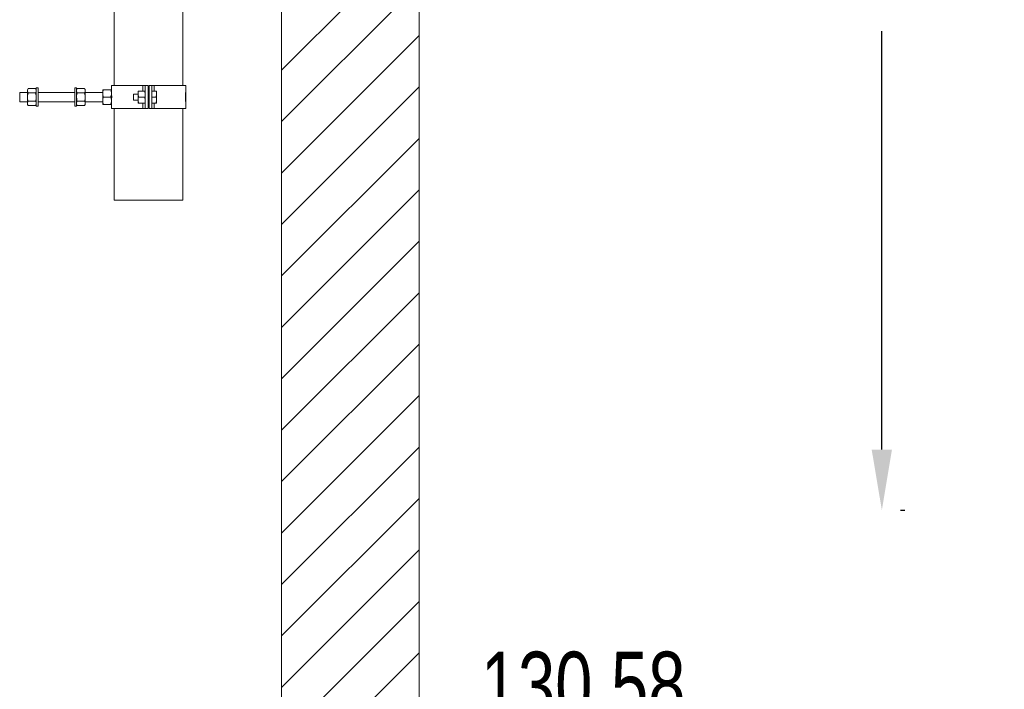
# Model space of a CAD drawing. Header units: millimetres. Extents: x 42 to 14105, y 484 to 9997.
# Tile 43 of 132: x 6419 to 7493, y 7090 to 7821. Entities that reach past the tile are written whole.
import ezdxf

# ---------------------------------------------------------------- set-up
doc = ezdxf.new("R2010")
doc.units = ezdxf.units.MM
doc.header["$LTSCALE"] = 25
doc.header["$PDSIZE"] = -1
doc.styles.add('SLDTEXTSTYLE0', font='TXT', dxfattribs={"width": 0.75})
doc.dimstyles.new('ISO-25', dxfattribs={"dimtxt": 2.5, "dimasz": 2.5, "dimexe": 1.25, "dimexo": 0.625, "dimtad": 1, "dimtxsty": 'Standard', "dimcen": 2.5, "dimadec": 0, "dimazin": 0, "dimtfac": 1, "dimtmove": 0, "dimatfit": 3, "dimfxl": 1, "dimarcsym": 0})

# ---------------------------------------------------------------- blocks, each defined once
blk = doc.blocks.new('SW_HATCH_0')
at = {"color": 0, "linetype": 'Continuous', "lineweight": 0}
for p, q in [((150, 3686), (0, 3536)), ((150, 3629.8), (0, 3479.8)), ((150, 3573.7), (0, 3423.7)), ((150, 3517.6), (0, 3367.6)), ((150, 3461.5), (0, 3311.5)), ((150, 3405.3), (0, 3255.3)), ((150, 3349.2), (0, 3199.2)), ((150, 3293.1), (0, 3143.1)), ((150, 3237), (0, 3087)), ((150, 3180.8), (0, 3030.8)), ((150, 3124.7), (0, 2974.7)), ((150, 3068.6), (0, 2918.6)), ((150, 3012.5), (0, 2862.5)), ((150, 2956.3), (0, 2806.3)), ((150, 2900.2), (0, 2750.2))]:
    blk.add_line(p, q, dxfattribs=at)
blk = doc.blocks.new('*D60')
at = {"color": 0, "lineweight": -2}
for p, q in [((7379.9, 8495.7), (7384.5, 8495.7)), ((7359.5, 8429.5), (7359.5, 7972.9)), ((7359.5, 7351.8), (7359.5, 7808.5)), ((7379.9, 7285.7), (7384.5, 7285.7))]:
    blk.add_line(p, q, dxfattribs=at)
at = {"color": 0}
for points in [[(7370.5, 8429.5), (7348.4, 8429.5), (7359.5, 8495.7)], [(7348.4, 7351.8), (7370.5, 7351.8), (7359.5, 7285.7)]]:
    blk.add_solid(points, dxfattribs=at)
at = {"layer": 'Defpoints', "color": 0}
for p in [(7354.9, 8495.7), (7354.9, 7285.7), (7359.5, 7285.7)]:
    blk.add_point(p, dxfattribs=at)
at = {"color": 0, "insert": (7359.5, 7890.7), "char_height": 88.19, "attachment_point": 5}
blk.add_mtext('1210', dxfattribs=at)

msp = doc.modelspace()

# ---------------------------------------------------------------- linework, layer by layer
at = {"color": 7, "linetype": 'Continuous', "lineweight": 15}
for p, q in [((6522.381, 8495.688), (6522.381, 7748.978)), ((6597.381, 7748.978), (6597.381, 8495.688)), ((6704.881, 4857.188), (6704.881, 8495.688)), ((6854.881, 4857.188), (6854.881, 8495.688)), ((6427.881, 7741.478), (6419.381, 7741.478)), ((6419.381, 7731.478), (6419.381, 7741.478)), ((6428.595, 7745.715), (6427.881, 7744.478)), ((6427.881, 7744.478), (6427.881, 7743.406)), ((6427.881, 7743.406), (6427.881, 7736.478)), ((6428.595, 7745.715), (6436.666, 7745.715)), ((6428.595, 7741.096), (6436.666, 7741.096)), ((6437.381, 7744.478), (6436.666, 7745.715)), ((6439.381, 7746.478), (6437.381, 7746.478)), ((6437.381, 7726.478), (6437.381, 7746.478)), ((6439.381, 7726.478), (6439.381, 7746.478)), ((6479.381, 7741.478), (6439.381, 7741.478)), ((6481.381, 7746.478), (6479.381, 7746.478)), ((6479.381, 7726.478), (6479.381, 7746.478)), ((6481.381, 7726.478), (6481.381, 7746.478)), ((6482.095, 7745.715), (6481.381, 7744.478)), ((6482.095, 7745.715), (6490.166, 7745.715)), ((6482.095, 7741.096), (6490.166, 7741.096)), ((6490.881, 7744.478), (6490.166, 7745.715)), ((6490.881, 7744.478), (6490.881, 7743.406)), ((6490.881, 7743.406), (6490.881, 7736.478)), ((6509.881, 7741.478), (6490.881, 7741.478)), ((6509.881, 7740.478), (6509.881, 7744.478)), ((6518.666, 7744.478), (6510.595, 7744.478)), ((6519.381, 7748.978), (6519.381, 7744.478)), ((6519.381, 7748.978), (6553.829, 7748.978)), ((6519.381, 7740.478), (6519.381, 7744.478)), ((6548.481, 7739.728), (6548.481, 7742.978)), ((6555.8, 7742.978), (6549.061, 7742.978)), ((6553.829, 7748.978), (6556.381, 7748.978)), ((6555.8, 7742.978), (6556.381, 7739.728)), ((6556.381, 7748.978), (6559.381, 7748.978)), ((6556.381, 7723.978), (6556.381, 7748.978)), ((6559.381, 7723.978), (6559.381, 7748.978)), ((6560.381, 7723.978), (6560.381, 7748.978)), ((6560.381, 7748.978), (6563.381, 7748.978)), ((6563.381, 7723.978), (6563.381, 7748.978)), ((6563.381, 7748.978), (6565.932, 7748.978)), ((6568.1, 7742.978), (6563.381, 7742.978)), ((6563.381, 7742.978), (6568.1, 7742.978)), ((6565.932, 7748.978), (6600.381, 7748.978)), ((6568.1, 7742.978), (6568.1, 7742.978)), ((6568.681, 7742.978), (6568.681, 7739.728)), ((6600.381, 7741.478), (6600.381, 7748.978)), ((6600.381, 7741.478), (6600.381, 7731.478)), ((6419.381, 7731.478), (6427.881, 7731.478)), ((6427.881, 7736.478), (6427.881, 7729.549)), ((6428.595, 7731.859), (6436.666, 7731.859)), ((6439.381, 7731.478), (6479.381, 7731.478)), ((6482.095, 7731.859), (6490.166, 7731.859)), ((6490.881, 7736.478), (6490.881, 7729.549)), ((6490.881, 7731.478), (6509.881, 7731.478)), ((6509.881, 7732.478), (6509.881, 7740.478)), ((6509.881, 7728.478), (6509.881, 7732.478)), ((6518.666, 7736.478), (6510.595, 7736.478)), ((6519.381, 7732.478), (6519.381, 7740.478)), ((6519.381, 7728.478), (6519.381, 7732.478)), ((6548.481, 7739.711), (6543.381, 7739.711)), ((6543.381, 7739.711), (6543.381, 7733.245)), ((6543.381, 7733.245), (6548.481, 7733.245)), ((6549.061, 7736.478), (6548.481, 7739.728)), ((6548.481, 7733.228), (6548.481, 7739.728)), ((6549.061, 7729.978), (6548.481, 7733.228)), ((6548.481, 7729.978), (6548.481, 7733.228)), ((6555.8, 7736.478), (6549.061, 7736.478)), ((6555.8, 7736.478), (6556.381, 7733.228)), ((6560.381, 7739.902), (6559.381, 7739.711)), ((6559.381, 7733.245), (6560.381, 7733.053)), ((6563.381, 7736.478), (6568.1, 7736.478)), ((6568.1, 7736.478), (6563.381, 7736.478)), ((6568.1, 7736.478), (6568.681, 7739.728)), ((6568.1, 7736.478), (6568.1, 7736.478)), ((6568.1, 7729.978), (6568.681, 7733.228)), ((6568.681, 7739.728), (6568.681, 7733.228)), ((6568.681, 7733.228), (6568.681, 7729.978)), ((6600.381, 7723.978), (6600.381, 7731.478)), ((6427.881, 7729.549), (6427.881, 7728.478)), ((6427.881, 7728.478), (6428.595, 7727.24)), ((6428.595, 7727.24), (6436.666, 7727.24)), ((6436.666, 7727.24), (6437.381, 7728.478)), ((6437.381, 7726.478), (6439.381, 7726.478)), ((6479.381, 7726.478), (6481.381, 7726.478)), ((6481.381, 7728.478), (6482.095, 7727.24)), ((6482.095, 7727.24), (6490.166, 7727.24)), ((6490.166, 7727.24), (6490.881, 7728.478)), ((6490.881, 7729.549), (6490.881, 7728.478)), ((6518.666, 7728.478), (6510.595, 7728.478)), ((6519.381, 7728.478), (6519.381, 7723.978)), ((6519.381, 7723.978), (6553.829, 7723.978)), ((6522.381, 7723.978), (6522.381, 7623.978)), ((6555.8, 7729.978), (6549.061, 7729.978)), ((6553.829, 7723.978), (6556.381, 7723.978)), ((6556.381, 7723.978), (6559.381, 7723.978)), ((6560.381, 7723.978), (6563.381, 7723.978)), ((6563.381, 7729.978), (6568.1, 7729.978)), ((6568.1, 7729.978), (6563.381, 7729.978)), ((6563.381, 7723.978), (6565.932, 7723.978)), ((6565.932, 7723.978), (6600.381, 7723.978)), ((6568.1, 7729.978), (6568.1, 7729.978)), ((6597.381, 7623.978), (6597.381, 7723.978)), ((6522.381, 7623.978), (6565.586, 7623.978)), ((6565.586, 7623.978), (6597.381, 7623.978))]:
    msp.add_line(p, q, dxfattribs=at)
at = {"color": 8, "linetype": 'Continuous', "lineweight": 15}
for p, q in [((6553.829, 7742.978), (6553.829, 7748.978)), ((6565.932, 7742.978), (6565.932, 7748.978)), ((6553.829, 7723.978), (6553.829, 7729.978)), ((6565.932, 7723.978), (6565.932, 7729.978))]:
    msp.add_line(p, q, dxfattribs=at)
at = {"color": 7, "linetype": 'Continuous', "lineweight": 15}
for points, knots in [([(6427.881, 7743.406), (6427.882, 7743.461), (6427.888, 7743.875), (6428.044, 7744.657), (6428.41, 7745.36), (6428.595, 7745.715)], [0, 0, 0, 0, 0.07008577, 0.53078223, 1, 1, 1, 1]), ([(6428.595, 7741.096), (6428.396, 7741.472), (6427.992, 7742.229), (6427.918, 7743.011), (6427.881, 7743.406)], [0, 0, 0, 0, 0.49545796, 1, 1, 1, 1]), ([(6427.881, 7736.478), (6427.891, 7736.898), (6427.931, 7738.461), (6428.315, 7739.983), (6428.595, 7741.096)], [0, 0, 0, 0, 0.26863361, 1, 1, 1, 1]), ([(6436.666, 7745.715), (6436.866, 7745.34), (6437.269, 7744.583), (6437.343, 7743.801), (6437.381, 7743.406)], [0, 0, 0, 0, 0.49545796, 1, 1, 1, 1]), ([(6437.381, 7743.406), (6437.38, 7743.351), (6437.373, 7742.937), (6437.217, 7742.155), (6436.851, 7741.451), (6436.666, 7741.096)], [0, 0, 0, 0, 0.07008577, 0.53078223, 1, 1, 1, 1]), ([(6436.666, 7741.096), (6436.947, 7739.983), (6437.331, 7738.461), (6437.37, 7736.898), (6437.381, 7736.478)], [0, 0, 0, 0, 0.73136639, 1, 1, 1, 1]), ([(6481.381, 7743.406), (6481.382, 7743.461), (6481.388, 7743.875), (6481.544, 7744.657), (6481.91, 7745.36), (6482.095, 7745.715)], [0, 0, 0, 0, 0.07008577, 0.53078223, 1, 1, 1, 1]), ([(6482.095, 7741.096), (6481.896, 7741.472), (6481.492, 7742.229), (6481.418, 7743.011), (6481.381, 7743.406)], [0, 0, 0, 0, 0.49545796, 1, 1, 1, 1]), ([(6481.381, 7736.478), (6481.391, 7736.898), (6481.431, 7738.461), (6481.815, 7739.983), (6482.095, 7741.096)], [0, 0, 0, 0, 0.26863361, 1, 1, 1, 1]), ([(6490.166, 7745.715), (6490.366, 7745.34), (6490.769, 7744.583), (6490.843, 7743.801), (6490.881, 7743.406)], [0, 0, 0, 0, 0.49545796, 1, 1, 1, 1]), ([(6490.881, 7743.406), (6490.88, 7743.351), (6490.873, 7742.937), (6490.717, 7742.155), (6490.351, 7741.451), (6490.166, 7741.096)], [0, 0, 0, 0, 0.07008577, 0.53078223, 1, 1, 1, 1]), ([(6490.166, 7741.096), (6490.447, 7739.983), (6490.831, 7738.461), (6490.87, 7736.898), (6490.881, 7736.478)], [0, 0, 0, 0, 0.73136639, 1, 1, 1, 1]), ([(6509.881, 7740.478), (6509.882, 7740.572), (6509.888, 7741.29), (6510.044, 7742.644), (6510.41, 7743.863), (6510.595, 7744.478)], [0, 0, 0, 0, 0.07008577, 0.53078223, 1, 1, 1, 1]), ([(6510.595, 7744.478), (6510.315, 7744.478), (6509.931, 7744.478), (6509.891, 7744.478), (6509.881, 7744.478)], [0, 0, 0, 0, 0.73136639, 1, 1, 1, 1]), ([(6518.666, 7744.478), (6518.866, 7743.828), (6519.269, 7742.517), (6519.343, 7741.162), (6519.381, 7740.478)], [0, 0, 0, 0, 0.49545796, 1, 1, 1, 1]), ([(6519.381, 7744.478), (6519.37, 7744.478), (6519.331, 7744.478), (6518.947, 7744.478), (6518.666, 7744.478)], [0, 0, 0, 0, 0.26863361, 1, 1, 1, 1]), ([(6519.381, 7741.478), (6519.388, 7741.423), (6519.401, 7741.315), (6519.498, 7740.465), (6519.607, 7739.207), (6519.677, 7737.795), (6519.699, 7736.298), (6519.666, 7734.798), (6519.573, 7733.305), (6519.464, 7732.172), (6519.392, 7731.565), (6519.384, 7731.503), (6519.381, 7731.478)], [0, 0, 0, 0, 0.10622603, 0.2128068, 0.32007909, 0.42770277, 0.50000297, 0.60679115, 0.71355954, 0.82084074, 0.92846187, 1, 1, 1, 1]), ([(6548.481, 7739.728), (6548.481, 7739.805), (6548.49, 7740.902), (6548.786, 7741.978), (6549.061, 7742.978)], [0, 0, 0, 0, 0.07021477, 1, 1, 1, 1]), ([(6549.061, 7742.978), (6548.833, 7742.978), (6548.521, 7742.978), (6548.489, 7742.978), (6548.481, 7742.978)], [0, 0, 0, 0, 0.73136639, 1, 1, 1, 1]), ([(6556.381, 7742.978), (6556.372, 7742.978), (6556.34, 7742.978), (6556.028, 7742.978), (6555.8, 7742.978)], [0, 0, 0, 0, 0.26863361, 1, 1, 1, 1]), ([(6568.681, 7739.728), (6568.68, 7739.805), (6568.672, 7740.902), (6568.376, 7741.978), (6568.1, 7742.978)], [0, 0, 0, 0, 0.07021681, 1, 1, 1, 1]), ([(6568.1, 7742.978), (6568.328, 7742.978), (6568.64, 7742.978), (6568.672, 7742.978), (6568.681, 7742.978)], [0, 0, 0, 0, 0.731357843, 1, 1, 1, 1]), ([(6600.381, 7731.478), (6600.38, 7731.484), (6600.377, 7731.51), (6600.33, 7731.888), (6600.227, 7732.866), (6600.122, 7734.258), (6600.063, 7735.901), (6600.075, 7737.605), (6600.153, 7739.178), (6600.262, 7740.452), (6600.356, 7741.283), (6600.381, 7741.477), (6600.381, 7741.478), (6600.381, 7741.478)], [0, 0, 0, 0, 0.0358806, 0.1423945, 0.2491948, 0.35670471, 0.46425054, 0.57108783, 0.67758169, 0.78462849, 0.89226443, 0.99960999, 1, 1, 1, 1]), ([(6428.595, 7731.859), (6428.487, 7732.247), (6428.069, 7733.752), (6427.961, 7735.316), (6427.881, 7736.478)], [0, 0, 0, 0, 0.25755135, 1, 1, 1, 1]), ([(6427.881, 7729.549), (6427.882, 7729.604), (6427.888, 7730.019), (6428.044, 7730.8), (6428.41, 7731.504), (6428.595, 7731.859)], [0, 0, 0, 0, 0.07008577, 0.53078223, 1, 1, 1, 1]), ([(6437.381, 7736.478), (6437.301, 7735.316), (6437.193, 7733.752), (6436.774, 7732.247), (6436.666, 7731.859)], [0, 0, 0, 0, 0.74244865, 1, 1, 1, 1]), ([(6436.666, 7731.859), (6436.866, 7731.484), (6437.269, 7730.727), (6437.343, 7729.944), (6437.381, 7729.549)], [0, 0, 0, 0, 0.49545796, 1, 1, 1, 1]), ([(6482.095, 7731.859), (6481.987, 7732.247), (6481.569, 7733.752), (6481.461, 7735.316), (6481.381, 7736.478)], [0, 0, 0, 0, 0.25755135, 1, 1, 1, 1]), ([(6481.381, 7729.549), (6481.382, 7729.604), (6481.388, 7730.019), (6481.544, 7730.8), (6481.91, 7731.504), (6482.095, 7731.859)], [0, 0, 0, 0, 0.07008577, 0.53078223, 1, 1, 1, 1]), ([(6490.881, 7736.478), (6490.801, 7735.316), (6490.693, 7733.752), (6490.274, 7732.247), (6490.166, 7731.859)], [0, 0, 0, 0, 0.74244865, 1, 1, 1, 1]), ([(6490.166, 7731.859), (6490.366, 7731.484), (6490.769, 7730.727), (6490.843, 7729.944), (6490.881, 7729.549)], [0, 0, 0, 0, 0.49545796, 1, 1, 1, 1]), ([(6510.595, 7736.478), (6510.396, 7737.127), (6509.992, 7738.438), (6509.918, 7739.794), (6509.881, 7740.478)], [0, 0, 0, 0, 0.49545796, 1, 1, 1, 1]), ([(6509.881, 7732.478), (6509.882, 7732.572), (6509.888, 7733.29), (6510.044, 7734.644), (6510.41, 7735.863), (6510.595, 7736.478)], [0, 0, 0, 0, 0.07008577, 0.53078223, 1, 1, 1, 1]), ([(6510.595, 7728.478), (6510.396, 7729.127), (6509.992, 7730.438), (6509.918, 7731.794), (6509.881, 7732.478)], [0, 0, 0, 0, 0.49545796, 1, 1, 1, 1]), ([(6519.381, 7740.478), (6519.38, 7740.383), (6519.373, 7739.665), (6519.217, 7738.311), (6518.851, 7737.093), (6518.666, 7736.478)], [0, 0, 0, 0, 0.070085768, 0.530782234, 1, 1, 1, 1]), ([(6518.666, 7736.478), (6518.866, 7735.828), (6519.269, 7734.517), (6519.343, 7733.162), (6519.381, 7732.478)], [0, 0, 0, 0, 0.49545796, 1, 1, 1, 1]), ([(6519.381, 7732.478), (6519.38, 7732.383), (6519.373, 7731.665), (6519.217, 7730.311), (6518.851, 7729.093), (6518.666, 7728.478)], [0, 0, 0, 0, 0.07008577, 0.53078223, 1, 1, 1, 1]), ([(6548.481, 7733.228), (6548.481, 7733.305), (6548.49, 7734.402), (6548.786, 7735.478), (6549.061, 7736.478)], [0, 0, 0, 0, 0.070214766, 1, 1, 1, 1]), ([(6556.381, 7739.728), (6556.38, 7739.651), (6556.372, 7738.553), (6556.076, 7737.478), (6555.8, 7736.478)], [0, 0, 0, 0, 0.07021477, 1, 1, 1, 1]), ([(6556.381, 7733.228), (6556.38, 7733.151), (6556.372, 7732.053), (6556.076, 7730.978), (6555.8, 7729.978)], [0, 0, 0, 0, 0.070214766, 1, 1, 1, 1]), ([(6568.681, 7733.228), (6568.68, 7733.305), (6568.672, 7734.402), (6568.376, 7735.478), (6568.1, 7736.478)], [0, 0, 0, 0, 0.07021681, 1, 1, 1, 1]), ([(6428.595, 7727.24), (6428.396, 7727.615), (6427.992, 7728.372), (6427.918, 7729.155), (6427.881, 7729.549)], [0, 0, 0, 0, 0.49545796, 1, 1, 1, 1]), ([(6437.381, 7729.549), (6437.38, 7729.495), (6437.373, 7729.08), (6437.217, 7728.299), (6436.851, 7727.595), (6436.666, 7727.24)], [0, 0, 0, 0, 0.07008577, 0.53078223, 1, 1, 1, 1]), ([(6482.095, 7727.24), (6481.896, 7727.615), (6481.492, 7728.372), (6481.418, 7729.155), (6481.381, 7729.549)], [0, 0, 0, 0, 0.49545796, 1, 1, 1, 1]), ([(6490.881, 7729.549), (6490.88, 7729.495), (6490.873, 7729.08), (6490.717, 7728.299), (6490.351, 7727.595), (6490.166, 7727.24)], [0, 0, 0, 0, 0.07008577, 0.53078223, 1, 1, 1, 1]), ([(6509.881, 7728.478), (6509.891, 7728.478), (6509.931, 7728.478), (6510.315, 7728.478), (6510.595, 7728.478)], [0, 0, 0, 0, 0.26863361, 1, 1, 1, 1]), ([(6518.666, 7728.478), (6518.947, 7728.478), (6519.331, 7728.478), (6519.37, 7728.478), (6519.381, 7728.478)], [0, 0, 0, 0, 0.731366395, 1, 1, 1, 1]), ([(6548.481, 7729.978), (6548.489, 7729.978), (6548.521, 7729.978), (6548.833, 7729.978), (6549.061, 7729.978)], [0, 0, 0, 0, 0.26863361, 1, 1, 1, 1]), ([(6555.8, 7729.978), (6556.028, 7729.978), (6556.34, 7729.978), (6556.372, 7729.978), (6556.381, 7729.978)], [0, 0, 0, 0, 0.731366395, 1, 1, 1, 1]), ([(6568.681, 7729.978), (6568.672, 7729.978), (6568.64, 7729.978), (6568.328, 7729.978), (6568.1, 7729.978)], [0, 0, 0, 0, 0.268642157, 1, 1, 1, 1])]:
    msp.add_open_spline(points, degree=3, knots=knots, dxfattribs=at)

# ---------------------------------------------------------------- block references
at = {"color": 7, "linetype": 'Continuous', "lineweight": 0}
msp.add_blockref('SW_HATCH_0', (6704.881, 4229.916), dxfattribs=at)

# ---------------------------------------------------------------- texts
at = {"color": 7, "linetype": 'Continuous', "lineweight": 0, "insert": (7145.322, 7131.291), "char_height": 72.7604, "attachment_point": 3, "style": 'SLDTEXTSTYLE0'}
msp.add_mtext('130,58', dxfattribs=at)

# ---------------------------------------------------------------- dimensions: what is measured, and where the dimension line sits
dim = msp.add_linear_dim(base=(7359.464, 7285.688), p1=(7354.881, 8495.688), p2=(7354.881, 7285.688), angle=90, dimstyle='ISO-25', override={"dimtxt": 88.194444, "dimasz": 66.145833, "dimexe": 25, "dimexo": 25, "dimgap": 38.1, "dimtih": 1, "dimtoh": 1, "dimdec": 0, "dimzin": 0, "dimadec": 2, "dimtdec": 0, "dimtzin": 0})
dim.commit()
dim.dimension.update_dxf_attribs({"geometry": '*D60', "text_midpoint": (7359.464, 7890.688)})

doc.saveas('drawing.dxf')
